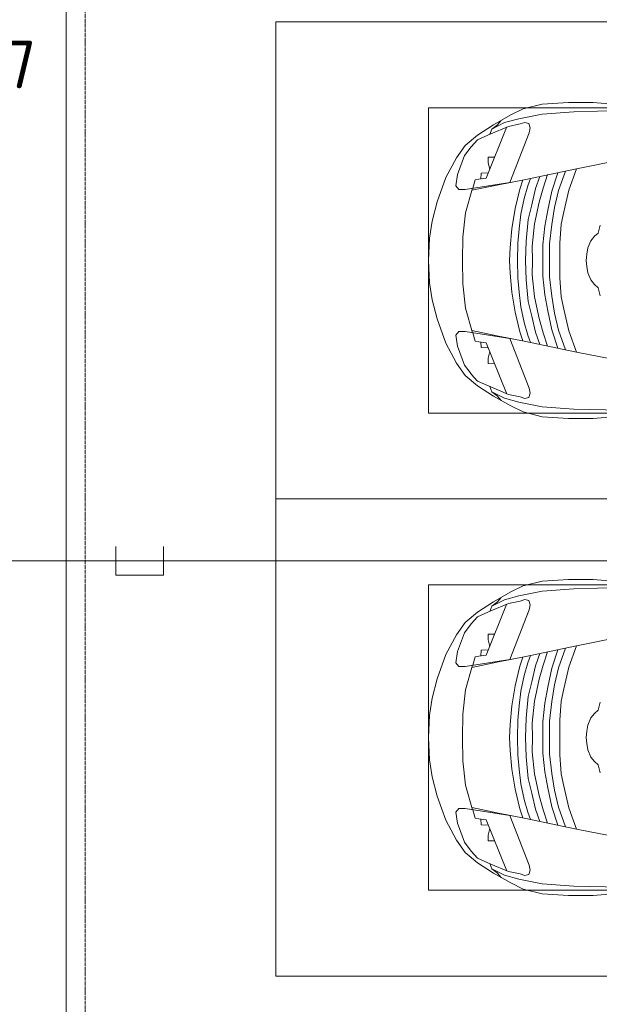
# Model space of a CAD drawing. Header units: millimetres. Extents: x -32229 to 288056, y -13689 to 125138.
# Tile 161 of 193: x 24492 to 27531, y 104452 to 109612. Entities that reach past the tile are written whole.
import ezdxf

# ---------------------------------------------------------------- set-up
doc = ezdxf.new("R2010")
doc.units = ezdxf.units.MM
doc.linetypes.add('ADSK_Линия сетки', pattern=[25, 20, -2.5, 0, -2.5])
doc.layers.add('A-DETL', color=7, linetype='Continuous', lineweight=9, true_color=0x00a600)
for name, color, linetype, lineweight in [('A-DETL-GENF', 7, 'Continuous', 18), ('A-FLOR', 7, 'Continuous', 18), ('C-PRKG', 7, 'Continuous', 18), ('G-ANNO-TEXT', 7, 'Continuous', 9), ('S-GRID', 7, 'Continuous', 9)]:
    doc.layers.add(name, color=color, linetype=linetype, lineweight=lineweight)
doc.styles.add('ISOCPEUR', font='isocpeur.ttf', dxfattribs={"height": 250})

# ---------------------------------------------------------------- blocks, each defined once
blk = doc.blocks.new('АР_Машиноместо - 4900x2400_М__5300х2500_-2211001--02 ЭО')
at = {"layer": 'A-DETL-GENF', "color": 253, "lineweight": 13, "true_color": 0xaaaaaa}
for p, q in [((1044.2, -818.6), (943.3, -845.1)), ((1132.7, -806), (1044.2, -818.6)), ((1250, -800), (1132.7, -806)), ((1250, -800), (1367.3, -806)), ((1367.3, -806), (1455.8, -818.6)), ((1455.8, -818.6), (1556.7, -845.1)), ((943.3, -845.1), (815.8, -891)), ((1556.7, -845.1), (1684.2, -891)), ((815.8, -891), (711.9, -946.2)), ((1684.2, -891), (1788.1, -946.2)), ((711.9, -946.2), (647.2, -992.8)), ((800.1, -952.6), (700.9, -989.1)), ((859, -944.1), (800.1, -952.6)), ((877.7, -958.9), (859, -944.1)), ((877.7, -991.4), (877.7, -958.9)), ((1127.4, -979.8), (1000.2, -994.5)), ((1250, -977.6), (1127.4, -979.8)), ((1250, -977.6), (1372.6, -979.8)), ((1372.6, -979.8), (1499.8, -994.5)), ((1622.3, -958.9), (1641, -944.1)), ((1622.3, -991.4), (1622.3, -958.9)), ((1641, -944.1), (1699.9, -952.6)), ((1699.9, -952.6), (1799.1, -989.1)), ((1788.1, -946.2), (1852.8, -992.8)), ((647.2, -992.8), (593.2, -1056.8)), ((654.7, -1024.4), (617.9, -1057.3)), ((700.9, -989.1), (655, -1024.3)), ((841.1, -1225.9), (877.7, -991.4)), ((882.6, -1027.5), (853.8, -1167.4)), ((1000.2, -994.5), (871.4, -1031.3)), ((1499.8, -994.5), (1628.6, -1031.3)), ((1617.4, -1027.5), (1646.2, -1167.4)), ((1658.9, -1225.9), (1622.3, -991.4)), ((1799.1, -989.1), (1845, -1024.3)), ((1845.3, -1024.4), (1882.1, -1057.3)), ((1852.8, -992.8), (1906.8, -1056.8)), ((593.2, -1056.8), (539.3, -1140.4)), ((617.9, -1057.3), (586.9, -1126.3)), ((1882.1, -1057.3), (1913.1, -1126.3)), ((1906.8, -1056.8), (1960.7, -1140.4)), ((561.3, -1132.6), (540.4, -1159.6)), ((586.9, -1126.3), (548.2, -1220.1)), ((589, -1121.6), (561.3, -1132.6)), ((1911, -1121.6), (1938.7, -1132.6)), ((1913.1, -1126.3), (1951.8, -1220.1)), ((1938.7, -1132.6), (1959.6, -1159.6)), ((539.3, -1140.4), (487.4, -1232.1)), ((540.4, -1159.6), (516.2, -1180.5)), ((853.8, -1167.4), (826.8, -1300.9)), ((1646.2, -1167.4), (1673.2, -1300.9)), ((1959.6, -1159.6), (1983.8, -1180.5)), ((1960.7, -1140.4), (2012.6, -1232.1)), ((487.4, -1232.1), (455.7, -1296.1)), ((548.2, -1220.1), (535, -1280.6)), ((580.7, -1327.1), (841.1, -1225.9)), ((1084.1, -1236), (978.6, -1254.6)), ((1182.5, -1227.5), (1084.1, -1236)), ((1250, -1223.7), (1182.5, -1227.5)), ((1250, -1223.7), (1317.5, -1227.5)), ((1317.5, -1227.5), (1415.9, -1236)), ((1415.9, -1236), (1521.4, -1254.6)), ((1919.3, -1327.1), (1658.9, -1225.9)), ((1951.8, -1220.1), (1965, -1280.6)), ((2012.6, -1232.1), (2044.3, -1296.1)), ((535, -1280.6), (527.2, -1305.2)), ((876.3, -1278.7), (828.3, -1293.7)), ((978.6, -1254.6), (876.3, -1278.7)), ((1007.1, -1283.7), (925.2, -1301.6)), ((1083.6, -1274.6), (1007.1, -1283.7)), ((1159.1, -1267.9), (1083.6, -1274.6)), ((1250, -1266.6), (1159.1, -1267.9)), ((1250, -1266.6), (1340.9, -1267.9)), ((1340.9, -1267.9), (1416.4, -1274.6)), ((1416.4, -1274.6), (1492.9, -1283.7)), ((1492.9, -1283.7), (1574.8, -1301.6)), ((1521.4, -1254.6), (1623.7, -1278.7)), ((1623.7, -1278.7), (1671.7, -1293.7)), ((1965, -1280.6), (1972.8, -1305.2)), ((455.7, -1296.1), (430.8, -1396.6)), ((527.2, -1305.2), (531.8, -1326)), ((531.8, -1326), (554.4, -1333.3)), ((554.4, -1333.3), (580.7, -1327.1)), ((826.8, -1300.9), (770, -1576.5)), ((859.1, -1321.2), (819.9, -1334.4)), ((925.2, -1301.6), (859.1, -1321.2)), ((958.3, -1341.1), (873.8, -1361.2)), ((1035, -1323.2), (958.3, -1341.1)), ((1148.3, -1312.4), (1035, -1323.2)), ((1250, -1309.3), (1148.3, -1312.4)), ((1250, -1309.3), (1351.7, -1312.4)), ((1351.7, -1312.4), (1465, -1323.2)), ((1465, -1323.2), (1541.7, -1341.1)), ((1541.7, -1341.1), (1626.2, -1361.2)), ((1574.8, -1301.6), (1640.9, -1321.2)), ((1640.9, -1321.2), (1680.1, -1334.4)), ((1673.2, -1300.9), (1730, -1576.5)), ((1945.6, -1333.3), (1919.3, -1327.1)), ((1968.2, -1326), (1945.6, -1333.3)), ((1972.8, -1305.2), (1968.2, -1326)), ((2044.3, -1296.1), (2069.2, -1396.6)), ((873.8, -1361.2), (809.9, -1383.1)), ((945.3, -1380.6), (871.4, -1401.1)), ((1059, -1354.8), (945.3, -1380.6)), ((1174.5, -1344.2), (1059, -1354.8)), ((1250, -1344.9), (1174.5, -1344.2)), ((1250, -1344.9), (1325.5, -1344.2)), ((1325.5, -1344.2), (1441, -1354.8)), ((1441, -1354.8), (1554.7, -1380.6)), ((1554.7, -1380.6), (1628.6, -1401.1)), ((1626.2, -1361.2), (1690.1, -1383.1)), ((430.8, -1396.6), (422, -1534.1)), ((871.4, -1401.1), (800.5, -1424.6)), ((986.2, -1425.6), (887, -1446.5)), ((1070, -1410.4), (986.2, -1425.6)), ((1163.9, -1435.1), (1061.9, -1445.7)), ((1168.3, -1399.8), (1070, -1410.4)), ((1250, -1435.1), (1163.9, -1435.1)), ((1250, -1400.1), (1168.3, -1399.8)), ((1250, -1400.1), (1331.7, -1399.8)), ((1250, -1435.1), (1336.1, -1435.1)), ((1331.7, -1399.8), (1430, -1410.4)), ((1336.1, -1435.1), (1438.1, -1445.7)), ((1430, -1410.4), (1513.8, -1425.6)), ((1513.8, -1425.6), (1613, -1446.5)), ((1628.6, -1401.1), (1699.5, -1424.6)), ((2069.2, -1396.6), (2078, -1534.1)), ((884.3, -1480.8), (782, -1518.1)), ((887, -1446.5), (790.4, -1477.3)), ((973.4, -1459.7), (884.3, -1480.8)), ((1061.9, -1445.7), (973.4, -1459.7)), ((1060, -1496.1), (994.9, -1509.3)), ((1159.3, -1489.1), (1060, -1496.1)), ((1250, -1488.3), (1159.3, -1489.1)), ((1250, -1488.3), (1340.7, -1489.1)), ((1340.7, -1489.1), (1440, -1496.1)), ((1438.1, -1445.7), (1526.6, -1459.7)), ((1440, -1496.1), (1505.1, -1509.3)), ((1526.6, -1459.7), (1615.7, -1480.8)), ((1613, -1446.5), (1709.6, -1477.3)), ((1615.7, -1480.8), (1718, -1518.1)), ((422, -1534.1), (422, -1662.9)), ((881.7, -1536.4), (770, -1576.5)), ((994.9, -1509.3), (881.7, -1536.4)), ((1505.1, -1509.3), (1618.3, -1536.4)), ((1618.3, -1536.4), (1730, -1576.5)), ((2078, -1534.1), (2078, -1662.9)), ((770, -1576.5), (718.3, -1834.2)), ((1730, -1576.5), (1781.7, -1834.2)), ((1147.5, -1650.5), (1123.5, -1670.9)), ((1184.7, -1635.7), (1147.5, -1650.5)), ((1217.8, -1629.1), (1184.7, -1635.7)), ((1217.8, -1629.1), (1250, -1626.8)), ((1282.2, -1629.1), (1250, -1626.8)), ((1282.2, -1629.1), (1315.3, -1635.7)), ((1315.3, -1635.7), (1352.5, -1650.5)), ((1352.5, -1650.5), (1376.5, -1670.9)), ((422, -1662.9), (434.8, -1820.7)), ((1107.2, -1689.8), (1064.9, -1700.5)), ((1123.5, -1670.9), (1107.2, -1689.8)), ((1376.5, -1670.9), (1392.8, -1689.8)), ((1392.8, -1689.8), (1435.1, -1700.5)), ((2078, -1662.9), (2065.2, -1820.7))]:
    blk.add_line(p, q, dxfattribs=at)
at = {"layer": 'A-DETL-GENF', "color": 254, "lineweight": 13, "true_color": 0xd4d4d4}
for p, q in [((871.3, -1031.9), (827.7, -1045)), ((1628.7, -1031.9), (1672.3, -1045)), ((792.9, -1076.2), (791.2, -1114.5)), ((823.3, -1074.4), (792.9, -1076.2)), ((824.1, -1063.7), (818.8, -1102.9)), ((827.7, -1045), (824.1, -1063.7)), ((1672.3, -1045), (1675.9, -1063.7)), ((1675.9, -1063.7), (1681.2, -1102.9)), ((1676.7, -1074.4), (1707.1, -1076.2)), ((1707.1, -1076.2), (1708.8, -1114.5)), ((561.7, -1132.1), (527.9, -1198.6)), ((818.8, -1102.9), (554, -1208.1)), ((709.1, -1112.7), (708.2, -1146.9)), ((737.7, -1113.6), (709.1, -1112.7)), ((772.6, -1121.3), (737.7, -1113.6)), ((1681.2, -1102.9), (1946, -1208.1)), ((1727.4, -1121.3), (1762.3, -1113.6)), ((1762.3, -1113.6), (1790.9, -1112.7)), ((1790.9, -1112.7), (1791.8, -1146.9)), ((1938.3, -1132.1), (1972.1, -1198.6)), ((527.9, -1198.6), (507.4, -1274.3)), ((1972.1, -1198.6), (1992.6, -1274.3)), ((507.4, -1274.3), (483.4, -1395.6)), ((1992.6, -1274.3), (2016.6, -1395.6)), ((483.4, -1395.6), (470.9, -1561.4)), ((2016.6, -1395.6), (2029.1, -1561.4)), ((470.9, -1561.4), (462.8, -1889.5)), ((2029.1, -1561.4), (2037.2, -1889.5))]:
    blk.add_line(p, q, dxfattribs=at)
at = {"layer": 'C-PRKG', "color": 253, "lineweight": 13, "true_color": 0xaaaaaa}
for p, q in [((2500, 0), (0, 0)), ((0, 0), (0, -5300)), ((2500, 0), (2500, -5300)), ((450, -800), (450, -4500)), ((450, -800), (2050, -800)), ((2050, -800), (2050, -4500))]:
    blk.add_line(p, q, dxfattribs=at)
blk = doc.blocks.new('АР_Машиноместо - 4900x2400_М__5300х2500_-V41--02 ЭО')
at = {"layer": 'A-DETL-GENF', "color": 254, "lineweight": 13, "true_color": 0xd4d4d4}
for p, q in [((470.9, 1561.4), (462.8, 1889.5)), ((2029.1, 1561.4), (2037.2, 1889.5)), ((483.4, 1395.6), (470.9, 1561.4)), ((2016.6, 1395.6), (2029.1, 1561.4)), ((507.4, 1274.3), (483.4, 1395.6)), ((1992.6, 1274.3), (2016.6, 1395.6)), ((527.9, 1198.6), (507.4, 1274.3)), ((1972.1, 1198.6), (1992.6, 1274.3)), ((561.7, 1132.1), (527.9, 1198.6)), ((818.8, 1102.9), (554, 1208.1)), ((1681.2, 1102.9), (1946, 1208.1)), ((1938.3, 1132.1), (1972.1, 1198.6)), ((709.1, 1112.7), (708.2, 1146.9)), ((1790.9, 1112.7), (1791.8, 1146.9)), ((737.7, 1113.6), (709.1, 1112.7)), ((772.6, 1121.3), (737.7, 1113.6)), ((792.9, 1076.2), (791.2, 1114.5)), ((824.1, 1063.7), (818.8, 1102.9)), ((1675.9, 1063.7), (1681.2, 1102.9)), ((1707.1, 1076.2), (1708.8, 1114.5)), ((1727.4, 1121.3), (1762.3, 1113.6)), ((1762.3, 1113.6), (1790.9, 1112.7)), ((823.3, 1074.4), (792.9, 1076.2)), ((827.7, 1045), (824.1, 1063.7)), ((871.3, 1031.9), (827.7, 1045)), ((1628.7, 1031.9), (1672.3, 1045)), ((1672.3, 1045), (1675.9, 1063.7)), ((1676.7, 1074.4), (1707.1, 1076.2))]:
    blk.add_line(p, q, dxfattribs=at)
at = {"layer": 'A-DETL-GENF', "color": 253, "lineweight": 13, "true_color": 0xaaaaaa}
for p, q in [((422, 1662.9), (434.8, 1820.7)), ((770, 1576.5), (718.3, 1834.2)), ((1730, 1576.5), (1781.7, 1834.2)), ((2078, 1662.9), (2065.2, 1820.7)), ((422, 1534.1), (422, 1662.9)), ((1107.2, 1689.8), (1064.9, 1700.5)), ((1123.5, 1670.9), (1107.2, 1689.8)), ((1147.5, 1650.5), (1123.5, 1670.9)), ((1352.5, 1650.5), (1376.5, 1670.9)), ((1376.5, 1670.9), (1392.8, 1689.8)), ((1392.8, 1689.8), (1435.1, 1700.5)), ((2078, 1534.1), (2078, 1662.9)), ((1184.7, 1635.7), (1147.5, 1650.5)), ((1217.8, 1629.1), (1184.7, 1635.7)), ((1217.8, 1629.1), (1250, 1626.8)), ((1282.2, 1629.1), (1250, 1626.8)), ((1282.2, 1629.1), (1315.3, 1635.7)), ((1315.3, 1635.7), (1352.5, 1650.5)), ((826.8, 1300.9), (770, 1576.5)), ((881.7, 1536.4), (770, 1576.5)), ((1618.3, 1536.4), (1730, 1576.5)), ((1673.2, 1300.9), (1730, 1576.5)), ((430.8, 1396.6), (422, 1534.1)), ((884.3, 1480.8), (782, 1518.1)), ((994.9, 1509.3), (881.7, 1536.4)), ((1060, 1496.1), (994.9, 1509.3)), ((1440, 1496.1), (1505.1, 1509.3)), ((1505.1, 1509.3), (1618.3, 1536.4)), ((1615.7, 1480.8), (1718, 1518.1)), ((2069.2, 1396.6), (2078, 1534.1)), ((887, 1446.5), (790.4, 1477.3)), ((973.4, 1459.7), (884.3, 1480.8)), ((986.2, 1425.6), (887, 1446.5)), ((1061.9, 1445.7), (973.4, 1459.7)), ((1159.3, 1489.1), (1060, 1496.1)), ((1163.9, 1435.1), (1061.9, 1445.7)), ((1250, 1488.3), (1159.3, 1489.1)), ((1250, 1488.3), (1340.7, 1489.1)), ((1336.1, 1435.1), (1438.1, 1445.7)), ((1340.7, 1489.1), (1440, 1496.1)), ((1438.1, 1445.7), (1526.6, 1459.7)), ((1513.8, 1425.6), (1613, 1446.5)), ((1526.6, 1459.7), (1615.7, 1480.8)), ((1613, 1446.5), (1709.6, 1477.3)), ((455.7, 1296.1), (430.8, 1396.6)), ((871.4, 1401.1), (800.5, 1424.6)), ((945.3, 1380.6), (871.4, 1401.1)), ((1070, 1410.4), (986.2, 1425.6)), ((1168.3, 1399.8), (1070, 1410.4)), ((1250, 1435.1), (1163.9, 1435.1)), ((1250, 1400.1), (1168.3, 1399.8)), ((1250, 1435.1), (1336.1, 1435.1)), ((1250, 1400.1), (1331.7, 1399.8)), ((1331.7, 1399.8), (1430, 1410.4)), ((1430, 1410.4), (1513.8, 1425.6)), ((1554.7, 1380.6), (1628.6, 1401.1)), ((1628.6, 1401.1), (1699.5, 1424.6)), ((2044.3, 1296.1), (2069.2, 1396.6)), ((873.8, 1361.2), (809.9, 1383.1)), ((958.3, 1341.1), (873.8, 1361.2)), ((1059, 1354.8), (945.3, 1380.6)), ((1174.5, 1344.2), (1059, 1354.8)), ((1250, 1344.9), (1174.5, 1344.2)), ((1250, 1344.9), (1325.5, 1344.2)), ((1325.5, 1344.2), (1441, 1354.8)), ((1441, 1354.8), (1554.7, 1380.6)), ((1541.7, 1341.1), (1626.2, 1361.2)), ((1626.2, 1361.2), (1690.1, 1383.1)), ((487.4, 1232.1), (455.7, 1296.1)), ((527.2, 1305.2), (531.8, 1326)), ((535, 1280.6), (527.2, 1305.2)), ((531.8, 1326), (554.4, 1333.3)), ((554.4, 1333.3), (580.7, 1327.1)), ((580.7, 1327.1), (841.1, 1225.9)), ((859.1, 1321.2), (819.9, 1334.4)), ((853.8, 1167.4), (826.8, 1300.9)), ((876.3, 1278.7), (828.3, 1293.7)), ((925.2, 1301.6), (859.1, 1321.2)), ((1007.1, 1283.7), (925.2, 1301.6)), ((1035, 1323.2), (958.3, 1341.1)), ((1148.3, 1312.4), (1035, 1323.2)), ((1250, 1309.3), (1148.3, 1312.4)), ((1250, 1309.3), (1351.7, 1312.4)), ((1351.7, 1312.4), (1465, 1323.2)), ((1465, 1323.2), (1541.7, 1341.1)), ((1492.9, 1283.7), (1574.8, 1301.6)), ((1574.8, 1301.6), (1640.9, 1321.2)), ((1623.7, 1278.7), (1671.7, 1293.7)), ((1640.9, 1321.2), (1680.1, 1334.4)), ((1646.2, 1167.4), (1673.2, 1300.9)), ((1919.3, 1327.1), (1658.9, 1225.9)), ((1945.6, 1333.3), (1919.3, 1327.1)), ((1968.2, 1326), (1945.6, 1333.3)), ((1965, 1280.6), (1972.8, 1305.2)), ((1972.8, 1305.2), (1968.2, 1326)), ((2012.6, 1232.1), (2044.3, 1296.1)), ((548.2, 1220.1), (535, 1280.6)), ((978.6, 1254.6), (876.3, 1278.7)), ((1084.1, 1236), (978.6, 1254.6)), ((1083.6, 1274.6), (1007.1, 1283.7)), ((1159.1, 1267.9), (1083.6, 1274.6)), ((1250, 1266.6), (1159.1, 1267.9)), ((1250, 1266.6), (1340.9, 1267.9)), ((1340.9, 1267.9), (1416.4, 1274.6)), ((1415.9, 1236), (1521.4, 1254.6)), ((1416.4, 1274.6), (1492.9, 1283.7)), ((1521.4, 1254.6), (1623.7, 1278.7)), ((1951.8, 1220.1), (1965, 1280.6)), ((539.3, 1140.4), (487.4, 1232.1)), ((586.9, 1126.3), (548.2, 1220.1)), ((841.1, 1225.9), (877.7, 991.4)), ((1182.5, 1227.5), (1084.1, 1236)), ((1250, 1223.7), (1182.5, 1227.5)), ((1250, 1223.7), (1317.5, 1227.5)), ((1317.5, 1227.5), (1415.9, 1236)), ((1658.9, 1225.9), (1622.3, 991.4)), ((1913.1, 1126.3), (1951.8, 1220.1)), ((1960.7, 1140.4), (2012.6, 1232.1)), ((540.4, 1159.6), (516.2, 1180.5)), ((593.2, 1056.8), (539.3, 1140.4)), ((561.3, 1132.6), (540.4, 1159.6)), ((882.6, 1027.5), (853.8, 1167.4)), ((1617.4, 1027.5), (1646.2, 1167.4)), ((1906.8, 1056.8), (1960.7, 1140.4)), ((1938.7, 1132.6), (1959.6, 1159.6)), ((1959.6, 1159.6), (1983.8, 1180.5)), ((589, 1121.6), (561.3, 1132.6)), ((617.9, 1057.3), (586.9, 1126.3)), ((1882.1, 1057.3), (1913.1, 1126.3)), ((1911, 1121.6), (1938.7, 1132.6)), ((647.2, 992.8), (593.2, 1056.8)), ((654.7, 1024.4), (617.9, 1057.3)), ((1845.3, 1024.4), (1882.1, 1057.3)), ((1852.8, 992.8), (1906.8, 1056.8)), ((711.9, 946.2), (647.2, 992.8)), ((700.9, 989.1), (655, 1024.3)), ((800.1, 952.6), (700.9, 989.1)), ((1000.2, 994.5), (871.4, 1031.3)), ((877.7, 991.4), (877.7, 958.9)), ((1127.4, 979.8), (1000.2, 994.5)), ((1372.6, 979.8), (1499.8, 994.5)), ((1499.8, 994.5), (1628.6, 1031.3)), ((1622.3, 991.4), (1622.3, 958.9)), ((1699.9, 952.6), (1799.1, 989.1)), ((1788.1, 946.2), (1852.8, 992.8)), ((1799.1, 989.1), (1845, 1024.3)), ((815.8, 891), (711.9, 946.2)), ((859, 944.1), (800.1, 952.6)), ((877.7, 958.9), (859, 944.1)), ((1250, 977.6), (1127.4, 979.8)), ((1250, 977.6), (1372.6, 979.8)), ((1622.3, 958.9), (1641, 944.1)), ((1641, 944.1), (1699.9, 952.6)), ((1684.2, 891), (1788.1, 946.2)), ((943.3, 845.1), (815.8, 891)), ((1556.7, 845.1), (1684.2, 891)), ((1044.2, 818.6), (943.3, 845.1)), ((1455.8, 818.6), (1556.7, 845.1)), ((1132.7, 806), (1044.2, 818.6)), ((1250, 800), (1132.7, 806)), ((1250, 800), (1367.3, 806)), ((1367.3, 806), (1455.8, 818.6))]:
    blk.add_line(p, q, dxfattribs=at)
at = {"layer": 'C-PRKG', "color": 253, "lineweight": 13, "true_color": 0xaaaaaa}
for p, q in [((0, 0), (0, 5300)), ((2500, 0), (2500, 5300)), ((450, 800), (450, 4500)), ((2050, 800), (2050, 4500)), ((450, 800), (2050, 800)), ((2500, 0), (0, 0))]:
    blk.add_line(p, q, dxfattribs=at)
blk = doc.blocks.new('Наметкина 10_РД_АР_П_rvt-1--02 ЭО')
at = {"layer": 'A-FLOR', "color": 253, "lineweight": 13, "true_color": 0xaaaaaa}
blk.add_line((24735.3, 110050), (24735.3, 104150), dxfattribs=at)
blk.add_line((24735.3, 110050), (24735.3, 104150), dxfattribs=at)
at = {"layer": 'C-PRKG', "color": 253, "lineweight": 13, "true_color": 0xaaaaaa}
for name, rotation in [('АР_Машиноместо - 4900x2400_М__5300х2500_-2211001--02 ЭО', 89.99999999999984), ('АР_Машиноместо - 4900x2400_М__5300х2500_-V41--02 ЭО', 269.9999999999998)]:
    blk.add_blockref(name, (25835.3, 107100), dxfattribs=dict(at, rotation=rotation))

msp = doc.modelspace()

# ---------------------------------------------------------------- linework, layer by layer
at = {"layer": 'A-DETL', "color": 5, "true_color": 0x0000ff}
for p, q in [((24995.5, 106850.9), (24995.5, 106700.9)), ((25245.5, 106700.9), (25245.5, 106850.9)), ((33980.5, 106775.9), (22488.8, 106775.9)), ((24995.5, 106700.9), (25245.5, 106700.9))]:
    msp.add_line(p, q, dxfattribs=at)
at = {"layer": 'S-GRID', "color": 253, "linetype": 'ADSK_Линия сетки', "true_color": 0xaaaaaa}
msp.add_line((24835.3, -12088.9), (24835.3, 125138.4), dxfattribs=at)

# ---------------------------------------------------------------- block references
at = {"lineweight": 5}
msp.add_blockref('Наметкина 10_РД_АР_П_rvt-1--02 ЭО', (0, 0), dxfattribs=at)

# ---------------------------------------------------------------- texts
at = {"layer": 'G-ANNO-TEXT', "insert": (23507.2, 109502.3), "char_height": 250, "width": 1096.86, "attachment_point": 1, "line_spacing_factor": 1.139951, "style": 'ISOCPEUR'}
msp.add_mtext('\\pt600,1200,1800,2400,3000,3600,4200,4800,5400,6000,6600,7200,7800,8400,9000,9600,10200,10800,11400,12000,12600,13200,13800,14400,15000,15600,16200,16800,17400,18000,18600,19200;П.4.2-7', dxfattribs=at)

doc.saveas('drawing.dxf')
